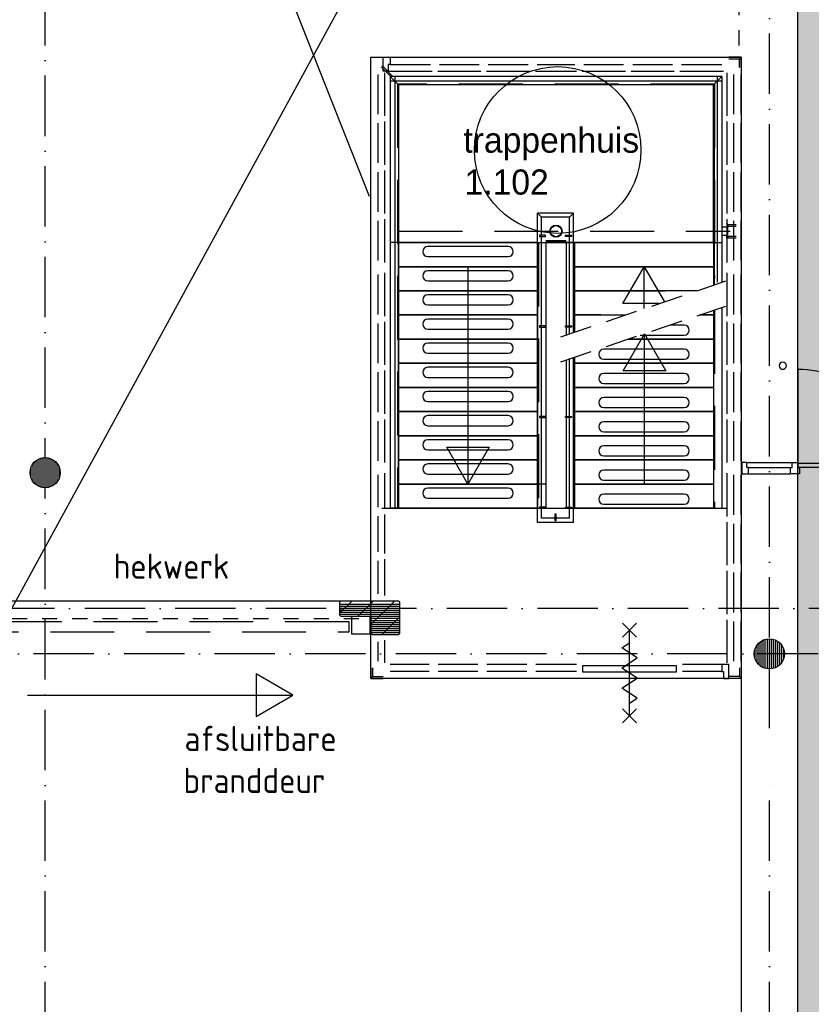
# Model space of a CAD drawing. Header units: millimetres. Extents: x 84333 to 241285, y -2244 to 84291.
# Tile 41 of 74: x 173865 to 181735, y 38094 to 47876. Entities that reach past the tile are written whole.
import ezdxf
from ezdxf.enums import TextEntityAlignment as Align

# ---------------------------------------------------------------- set-up
doc = ezdxf.new("R2010")
doc.units = ezdxf.units.MM
doc.header["$LTSCALE"] = 100
for name, pattern in [('DASHDOT', [9, 6, -1.5, 0, -1.5]), ('DASHED', [3, 1.5, -1.5]), ('HIDDEN', [9.525, 6.35, -3.175]), ('HIDDEN2', [4.7625, 3.175, -1.5875])]:
    doc.linetypes.add(name, pattern=pattern)
for name, color, linetype in [('AFDELING', 4, 'CONTINUOUS'), ('AL$1----_ALGEMEEN', 7, 'CONTINUOUS'), ('AL$1----_MAATVOERING', 7, 'CONTINUOUS'), ('AL$1----_TEKST', 7, 'CONTINUOUS'), ('AL$2----_RENVOOI', 7, 'CONTINUOUS'), ('AL$7----_STRAMIEN', 1, 'DASHDOT'), ('AL23----_VLOEREN', 4, 'CONTINUOUS'), ('AL24----_TRAPPEN', 7, 'CONTINUOUS'), ('AL28----_KONSTRUKTIE', 3, 'CONTINUOUS'), ('AL29----_BOVENBOUW', 7, 'CONTINUOUS'), ('AL32----_BINNENKOZ', 7, 'CONTINUOUS'), ('AL32----_DRAAIR', 7, 'CONTINUOUS'), ('AL32----_DRAAIRICHTING', 1, 'CONTINUOUS'), ('AL34----_BALUSTRADES', 4, 'DASHED'), ('AL65----_BEVEILIGING', 7, 'CONTINUOUS'), ('ALXA1---_RASTER50', 12, 'CONTINUOUS'), ('ALXAA---_GEWBETON', 12, 'CONTINUOUS'), ('ALXAB---_PREFABBETON', 1, 'CONTINUOUS'), ('BL$4----', 7, 'CONTINUOUS'), ('BOUW', 8, 'CONTINUOUS'), ('EL6441--_DATACOM', 3, 'CONTINUOUS'), ('HEKWERKEN', 1, 'CONTINUOUS'), ('KABELGGOOT1', 8, 'CONTINUOUS'), ('TRAPBEKLEDIG', 7, 'CONTINUOUS')]:
    doc.layers.add(name, color=color, linetype=linetype)
doc.styles.add('BURO-025', font='BUROFONT.shx', dxfattribs={"height": 250})
doc.styles.get("Standard").update_dxf_attribs({"font": 'iso.shx'})
doc.styles.add('TECHNIC', font='technic_.ttf')

# ---------------------------------------------------------------- blocks, each defined once
blk = doc.blocks.new('A$C13e6995e')
at = {"layer": 'KABELGGOOT1'}
h = blk.add_hatch(dxfattribs=at)
h.set_pattern_fill('DOTS', color=256, scale=40, style=0)
h.set_pattern_definition([(8e-14, (39793.956, 199192.7), (31.75, 63.5), [0, -63.5])])
h.paths.add_polyline_path([(97664.5, 44809.2), (97739.5, 44884.2), (100013.3, 44884.2), (100013.3, 45284.2), (97739.4, 45284.2), (97664.5, 45359.2), (97664.5, 53930.2), (97739.4, 54005.2), (106079.2, 54005.2), (106154.2, 53930.2), (106154.3, 49547.2), (106079.3, 49472.2), (104732.3, 49472.2), (104732.3, 49072.2), (106554.3, 49072.2), (106555.2, 54406.2), (97264.5, 54406.2), (97264.5, 38306), (97196.2, 38231), (93787.9, 38231), (93787.9, 37830.5), (97664.5, 37831)])
at = {"layer": 'AL$1----_ALGEMEEN', "color": 8}
for p, q in [((94678.8, 47906.5), (93298.8, 47906.5)), ((93298.8, 47906.5), (94678.8, 47906.5)), ((93298.8, 47666.5), (93298.8, 47906.5)), ((94678.8, 47906.5), (94678.8, 47666.5)), ((96428.8, 47906.5), (95048.8, 47906.5)), ((95048.8, 47906.5), (96428.8, 47906.5)), ((95048.8, 47666.5), (95048.8, 47906.5)), ((96428.8, 47906.5), (96428.8, 47866.5)), ((96428.8, 47906.5), (96428.8, 47666.5)), ((93298.8, 47666.5), (94678.8, 47666.5)), ((93298.8, 47666.5), (94678.8, 47666.5)), ((93298.8, 47666.5), (94678.8, 47666.5)), ((93298.8, 47426.5), (93298.8, 47666.5)), ((94678.8, 47666.5), (93298.8, 47666.5)), ((94678.8, 47666.5), (94678.8, 47426.5)), ((95048.8, 47666.5), (96428.8, 47666.5)), ((95048.8, 47666.5), (96428.8, 47666.5)), ((95048.8, 47666.5), (96428.8, 47666.5)), ((96428.8, 47666.5), (95048.8, 47666.5)), ((95048.8, 47426.5), (95048.8, 47666.5)), ((96428.8, 47706.5), (96428.8, 47666.5)), ((96428.8, 47666.5), (96428.8, 47626.5)), ((96428.8, 47666.5), (96428.8, 47482.6)), ((93298.8, 47426.5), (94678.8, 47426.5)), ((93298.8, 47426.5), (94678.8, 47426.5)), ((93298.8, 47426.5), (94678.8, 47426.5)), ((93298.8, 47186.5), (93298.8, 47426.5)), ((94678.8, 47426.5), (93298.8, 47426.5)), ((94678.8, 47426.5), (94678.8, 47186.5)), ((95048.8, 47426.5), (95947.8, 47426.5)), ((95048.8, 47426.5), (95947.8, 47426.5)), ((96262.6, 47426.5), (95048.8, 47426.5)), ((95048.8, 47186.5), (95048.8, 47426.5)), ((95048.8, 47426.5), (95947.8, 47426.5)), ((93298.8, 47186.5), (94678.8, 47186.5)), ((93298.8, 47186.5), (94678.8, 47186.5)), ((94678.8, 47186.5), (93298.8, 47186.5)), ((93298.8, 47186.5), (94678.8, 47186.5)), ((93298.8, 46946.5), (93298.8, 47186.5)), ((94678.8, 47186.5), (94678.8, 46946.5)), ((95048.8, 47186.5), (95309.6, 47186.5)), ((95048.8, 47186.5), (95552.6, 47186.5)), ((95048.8, 47037), (95048.8, 47186.5)), ((95309.6, 47186.5), (95048.8, 47186.5)), ((96428.8, 47186.5), (96292.2, 47186.5)), ((96292.2, 47186.5), (96428.8, 47186.5)), ((96428.8, 47186.5), (96428.8, 46946.5)), ((93298.8, 46946.5), (94678.8, 46946.5)), ((93298.8, 46946.5), (94678.8, 46946.5)), ((93298.8, 46946.5), (94678.8, 46946.5)), ((93298.8, 46706.5), (93298.8, 46946.5)), ((94678.8, 46946.5), (93298.8, 46946.5)), ((94678.8, 46946.5), (94678.8, 46706.5)), ((95582.2, 46946.5), (96428.8, 46946.5)), ((95582.2, 46946.5), (96428.8, 46946.5)), ((95582.2, 46946.5), (96428.8, 46946.5)), ((96428.8, 46946.5), (95582.2, 46946.5)), ((96428.8, 46946.5), (96428.8, 46706.5)), ((95048.8, 46706.5), (95048.8, 46766.2)), ((93298.8, 46706.5), (94678.8, 46706.5)), ((93298.8, 46706.5), (94678.8, 46706.5)), ((94678.8, 46706.5), (93298.8, 46706.5)), ((93298.8, 46706.5), (94678.8, 46706.5)), ((93298.8, 46466.5), (93298.8, 46706.5)), ((94678.8, 46706.5), (94678.8, 46466.5)), ((95048.8, 46706.5), (96428.8, 46706.5)), ((95048.8, 46706.5), (96428.8, 46706.5)), ((96428.8, 46706.5), (95048.8, 46706.5)), ((95048.8, 46706.5), (96428.8, 46706.5)), ((95048.8, 46466.5), (95048.8, 46706.5)), ((96428.8, 46706.5), (96428.8, 46466.5)), ((93298.8, 46466.5), (94678.8, 46466.5)), ((93298.8, 46466.5), (94678.8, 46466.5)), ((93298.8, 46466.5), (94678.8, 46466.5)), ((93298.8, 46226.5), (93298.8, 46466.5)), ((94678.8, 46466.5), (93298.8, 46466.5)), ((94678.8, 46466.5), (94678.8, 46226.5)), ((95048.8, 46466.5), (96428.8, 46466.5)), ((95048.8, 46466.5), (96428.8, 46466.5)), ((96428.8, 46466.5), (95048.8, 46466.5)), ((95048.8, 46466.5), (96428.8, 46466.5)), ((95048.8, 46226.5), (95048.8, 46466.5)), ((96428.8, 46466.5), (96428.8, 46226.5)), ((93298.8, 46226.5), (94678.8, 46226.5)), ((93298.8, 46226.5), (94678.8, 46226.5)), ((94678.8, 46226.5), (93298.8, 46226.5)), ((93298.8, 46226.5), (94678.8, 46226.5)), ((93298.8, 45986.5), (93298.8, 46226.5)), ((94678.8, 46226.5), (94678.8, 45986.5)), ((95048.8, 46226.5), (96428.8, 46226.5)), ((95048.8, 46226.5), (96428.8, 46226.5)), ((96428.8, 46226.5), (95048.8, 46226.5)), ((95048.8, 46226.5), (96428.8, 46226.5)), ((95048.8, 45986.5), (95048.8, 46226.5)), ((96428.8, 46226.5), (96428.8, 45986.5)), ((93298.8, 45986.5), (94678.8, 45986.5)), ((93298.8, 45986.5), (94678.8, 45986.5)), ((94678.8, 45986.5), (93298.8, 45986.5)), ((93298.8, 45986.5), (94678.8, 45986.5)), ((93298.8, 45746.5), (93298.8, 45986.5)), ((94678.8, 45986.5), (94678.8, 45746.5)), ((95048.8, 45986.5), (96428.8, 45986.5)), ((95048.8, 45986.5), (96428.8, 45986.5)), ((95048.8, 45986.5), (96428.8, 45986.5)), ((95048.8, 45746.5), (95048.8, 45986.5)), ((96428.8, 45986.5), (95048.8, 45986.5)), ((96428.8, 45986.5), (96428.8, 45746.5)), ((93298.8, 45746.5), (94678.8, 45746.5)), ((93298.8, 45746.5), (94678.8, 45746.5)), ((93298.8, 45746.5), (94678.8, 45746.5)), ((93298.8, 45506.5), (93298.8, 45746.5)), ((94678.8, 45746.5), (93298.8, 45746.5)), ((94678.8, 45746.5), (94678.8, 45506.5)), ((95048.8, 45746.5), (96428.8, 45746.5)), ((95048.8, 45746.5), (96428.8, 45746.5)), ((95048.8, 45746.5), (96428.8, 45746.5)), ((95048.8, 45506.5), (95048.8, 45746.5)), ((96428.8, 45746.5), (95048.8, 45746.5)), ((96428.8, 45746.5), (96428.8, 45506.5)), ((93298.8, 45506.5), (94678.8, 45506.5)), ((93298.8, 45506.5), (94678.8, 45506.5)), ((94678.8, 45506.5), (93298.8, 45506.5)), ((93298.8, 45506.5), (94678.8, 45506.5)), ((93298.8, 45266.5), (93298.8, 45506.5)), ((94678.8, 45506.5), (94678.8, 45266.5)), ((95048.8, 45506.5), (96428.8, 45506.5)), ((95048.8, 45506.5), (96428.8, 45506.5)), ((95048.8, 45506.5), (96428.8, 45506.5)), ((95048.8, 45266.5), (95048.8, 45506.5)), ((96428.8, 45506.5), (95048.8, 45506.5)), ((96428.8, 45506.5), (96428.8, 45266.5)), ((94678.8, 45266.5), (93298.8, 45266.5)), ((94678.8, 45266.5), (93298.8, 45266.5)), ((96428.8, 45266.5), (95048.8, 45266.5)), ((96428.8, 45266.5), (95048.8, 45266.5))]:
    blk.add_line(p, q, dxfattribs=at)
blk.add_circle((94880.8, 48825.4), 828.1, dxfattribs=at)
at = {"layer": 'AL$1----_MAATVOERING', "color": 8}
for p, q in [((93022.8, 43576.5), (93022.8, 49747.5)), ((93022.8, 49747.5), (96704.8, 49747.5)), ((96704.8, 49747.5), (96704.8, 43576.5)), ((94763.8, 47906.5), (94963.8, 47906.5)), ((96704.8, 43576.5), (93022.8, 43576.5))]:
    blk.add_line(p, q, dxfattribs=at)
at = {"layer": 'AL$1----_MAATVOERING', "color": 8, "linetype": 'HIDDEN'}
for p, q in [((94963.8, 47922.5), (94763.8, 47922.5)), ((94963.8, 47916.5), (94763.8, 47916.5))]:
    blk.add_line(p, q, dxfattribs=at)
at = {"layer": 'AL$2----_RENVOOI', "color": 8, "linetype": 'Continuous'}
for start, end in [(0, 180), (180, 0)]:
    blk.add_arc((97117.8, 46682.7), 36, start, end, dxfattribs=at)
at = {"layer": 'AL$7----_STRAMIEN', "color": 1}
for p, q in [((89784.9, 9360), (89784.9, 63920)), ((151985.1, 44270), (8890.5, 44270)), ((152376.7, 43820), (9683.8, 43820))]:
    blk.add_line(p, q, dxfattribs=at)
for points in [[(96984.9, 43081.8), (96984.9, 79257.4)], [(96984.9, 9360), (96984.9, 42620.8)]]:
    blk.add_lwpolyline(points, dxfattribs=at)
at = {"layer": 'AL23----_VLOEREN', "color": 8}
for p, q in [((93010.8, 48364.1), (89454.9, 57338)), ((89454.9, 44270), (96584.8, 57338))]:
    blk.add_line(p, q, dxfattribs=at)
at = {"layer": 'AL24----_TRAPPEN', "color": 8}
for p, q in [((93213.8, 49556.5), (93213.8, 45266.5)), ((93298.8, 49471.5), (93213.8, 49556.5)), ((93261.8, 49556.5), (93261.8, 45266.5)), ((96465.8, 49556.5), (96465.8, 47511.4)), ((96513.8, 49556.5), (96513.8, 47511.4)), ((93298.8, 49471.5), (93298.8, 45266.5)), ((96428.8, 49471.5), (96428.8, 47482.6)), ((94678.8, 47906.5), (94678.8, 45266.5)), ((94763.8, 47906.5), (94763.8, 45266.5)), ((94963.8, 47906.5), (94963.8, 46987.4)), ((95048.8, 47906.5), (95048.8, 47016.2)), ((93988.8, 47666.5), (93988.8, 45506.5)), ((96513.8, 47261.4), (96513.8, 45266.5)), ((96428.8, 47232.6), (96428.8, 45266.5)), ((95531.1, 46631.6), (95742.7, 46998.1)), ((95742.7, 46998.1), (95954.3, 46631.6)), ((95742.7, 45506.5), (95742.7, 46998.1)), ((95048.8, 46766.2), (95048.8, 45266.5)), ((94963.8, 46737.4), (94963.8, 45266.5)), ((95954.3, 46631.6), (95531.1, 46631.6)), ((93988.8, 45506.5), (93777.2, 45873)), ((93777.2, 45873), (94200.4, 45873)), ((94200.4, 45873), (93988.8, 45506.5)), ((92249.1, 43408.4), (91882.5, 43620)), ((91882.5, 43620), (91882.5, 43196.8)), ((89609.1, 43408.4), (92249.1, 43408.4)), ((91882.5, 43196.8), (92249.1, 43408.4))]:
    blk.add_line(p, q, dxfattribs=at)
at = {"layer": 'AL24----_TRAPPEN', "color": 8, "linetype": 'HIDDEN'}
for p, q in [((96438.3, 49481), (93289.3, 49481)), ((93289.3, 49481), (93289.3, 45266.5)), ((96438.3, 49481), (96438.3, 47552)), ((94688.3, 47906.5), (94688.3, 45266.5)), ((95039.3, 47906.5), (95039.3, 47084.8)), ((95527.2, 47299.9), (95738.8, 47666.5)), ((95738.8, 47666.5), (95941, 47317.8)), ((95738.8, 47249.4), (95738.8, 47666.5)), ((95888.3, 47299.9), (95527.2, 47299.9)), ((96438.3, 47235.9), (96438.3, 45266.5)), ((95039.3, 46763), (95039.3, 45266.5))]:
    blk.add_line(p, q, dxfattribs=at)
at = {"layer": 'AL28----_KONSTRUKTIE', "color": 8}
for p, q in [((93126.3, 49653.2), (93225.8, 49551.9)), ((93137.1, 49663.7), (93236.2, 49562.7)), ((92724.8, 44345), (89384.9, 44345)), ((92724.8, 44345), (92712.8, 44333)), ((92712.8, 44333), (92712.8, 44207)), ((93300.8, 44345), (92724.8, 44345)), ((93312.8, 44333), (93300.8, 44345)), ((93312.8, 44025), (93312.8, 44333)), ((92712.8, 44207), (92724.8, 44195)), ((92724.8, 44195), (93022.8, 44195)), ((93022.8, 44195), (93022.8, 44025)), ((93022.8, 44025), (93034.8, 44013)), ((93300.8, 44013), (93312.8, 44025)), ((93034.8, 44013), (93300.8, 44013))]:
    blk.add_line(p, q, dxfattribs=at)
for centre, radius in [((94863.8, 48019.5), 60), ((94863.8, 48019.5), 55), ((89784.9, 45620), 150), ((96984.9, 43820), 150)]:
    blk.add_circle(centre, radius, dxfattribs=at)
at = {"layer": 'AL29----_BOVENBOUW', "color": 8}
for p, q in [((96513.8, 49556.5), (93213.8, 49556.5)), ((96513.8, 49508.5), (93213.8, 49508.5)), ((96513.8, 49556.5), (96428.8, 49471.5)), ((96428.8, 49471.5), (93298.8, 49471.5)), ((93298.8, 49471.5), (93298.8, 47906.5)), ((96428.8, 47906.5), (96428.8, 49471.5)), ((96573.8, 48059.5), (96513.8, 48059.5)), ((96513.8, 48059.5), (96513.8, 47979.5)), ((96573.8, 48088), (96563.8, 48088)), ((96563.8, 48088), (96563.8, 48066)), ((96563.8, 48066), (96573.8, 48066)), ((96573.8, 48066), (96573.8, 48088)), ((96573.8, 47979.5), (96573.8, 48059.5)), ((96513.8, 47979.5), (96573.8, 47979.5)), ((96563.8, 47951), (96563.8, 47973)), ((96563.8, 47973), (96573.8, 47973)), ((96573.8, 47951), (96563.8, 47951)), ((96573.8, 47973), (96573.8, 47951)), ((93298.8, 47906.5), (93213.8, 47906.5)), ((93298.8, 47906.5), (96428.8, 47906.5)), ((94678.8, 47906.5), (94763.8, 47906.5)), ((95048.8, 47906.5), (94963.8, 47906.5)), ((96428.8, 47906.5), (96513.8, 47906.5)), ((94763.8, 45506.5), (94678.8, 45506.5)), ((93133.8, 45266.5), (96565.8, 45266.5)), ((93298.8, 45266.5), (93213.8, 45266.5)), ((94678.8, 45266.5), (94763.8, 45266.5)), ((95048.8, 45266.5), (94963.8, 45266.5)), ((96428.8, 45266.5), (96513.8, 45266.5))]:
    blk.add_line(p, q, dxfattribs=at)
at = {"layer": 'AL29----_BOVENBOUW', "color": 8, "linetype": 'HIDDEN'}
for p, q in [((96513.8, 48119.5), (96513.8, 47919.5)), ((96573.8, 48085), (96653.8, 48085)), ((96573.8, 48069), (96653.8, 48069)), ((93298.8, 48019.5), (96593.8, 48019.5)), ((96573.8, 47970), (96653.8, 47970)), ((96573.8, 47954), (96653.8, 47954))]:
    blk.add_line(p, q, dxfattribs=at)
at = {"layer": 'AL29----_BOVENBOUW', "color": 8, "linetype": 'HIDDEN2'}
for p, q in [((94913.6, 46970.5), (96552.3, 47524.4)), ((94913.6, 46720.5), (96552.3, 47274.4))]:
    blk.add_line(p, q, dxfattribs=at)
at = {"layer": 'AL32----_BINNENKOZ', "color": 8}
for p, q in [((93146.6, 49699.5), (93146.6, 49747.5)), ((93146.6, 49747.5), (93213.6, 49747.5)), ((93146.6, 49632.5), (93146.6, 49699.5)), ((93146.6, 49699.5), (93146.6, 49699.5)), ((93213.6, 49747.5), (93615.6, 49747.5)), ((93213.6, 49747.5), (93213.6, 49675.5)), ((93705.6, 49747.5), (94100.6, 49747.5)), ((94190.6, 49747.5), (94585.6, 49747.5)), ((94675.6, 49747.5), (95051.6, 49747.5)), ((95141.6, 49747.5), (95536.6, 49747.5)), ((95626.6, 49747.5), (96021.6, 49747.5)), ((96111.6, 49747.5), (96513.6, 49747.5)), ((96704.8, 49747.5), (96580.9, 49747.5)), ((96686.8, 49729.5), (96580.9, 49729.5)), ((96686.8, 49729.5), (96704.8, 49747.5)), ((96686.8, 49643.5), (96686.8, 49729.5)), ((96704.8, 49643.5), (96704.8, 49747.5)), ((93146.6, 49608.5), (93146.6, 49632.5)), ((93146.6, 49632.5), (93146.6, 49632.5)), ((93196.6, 49608.5), (93146.6, 49608.5)), ((93161.8, 49164.5), (93161.8, 49593.5)), ((93213.6, 49675.5), (93196.6, 49675.5)), ((93196.6, 49675.5), (93196.6, 49608.5)), ((93196.6, 49608.5), (93632.6, 49608.5)), ((93213.6, 49675.5), (93615.6, 49675.5)), ((93688.6, 49608.5), (94117.6, 49608.5)), ((93705.6, 49675.5), (94100.6, 49675.5)), ((94173.6, 49608.5), (94602.6, 49608.5)), ((94190.6, 49675.5), (94585.6, 49675.5)), ((94658.6, 49608.5), (95068.6, 49608.5)), ((94675.6, 49675.5), (95051.6, 49675.5)), ((95124.6, 49608.5), (95553.6, 49608.5)), ((95141.6, 49675.5), (95536.6, 49675.5)), ((95609.6, 49608.5), (96038.6, 49608.5)), ((95626.6, 49675.5), (96021.6, 49675.5)), ((96094.6, 49608.5), (96530.6, 49608.5)), ((96111.6, 49675.5), (96513.6, 49675.5)), ((96565.8, 49164.5), (96565.8, 49593.5)), ((93022.8, 49181.5), (93022.8, 49576.5)), ((93094.8, 49181.5), (93094.8, 49576.5)), ((96632.8, 49181.5), (96632.8, 49576.5)), ((96704.8, 49181.5), (96704.8, 49576.5)), ((93161.8, 48679.5), (93161.8, 49108.5)), ((96565.8, 48679.5), (96565.8, 49108.5)), ((93022.8, 48696.5), (93022.8, 49091.5)), ((93094.8, 48696.5), (93094.8, 49091.5)), ((96632.8, 48696.5), (96632.8, 49091.5)), ((96704.8, 48696.5), (96704.8, 49091.5)), ((93161.8, 48194.5), (93161.8, 48623.5)), ((96565.8, 48194.5), (96565.8, 48623.5)), ((93022.8, 48211.5), (93022.8, 48606.5)), ((93094.8, 48211.5), (93094.8, 48606.5)), ((96632.8, 48211.5), (96632.8, 48606.5)), ((96704.8, 48211.5), (96704.8, 48606.5)), ((93161.8, 47709.5), (93161.8, 48138.5)), ((96565.8, 47709.5), (96565.8, 48138.5)), ((93022.8, 47726.5), (93022.8, 48121.5)), ((93094.8, 47726.5), (93094.8, 48121.5)), ((96632.8, 47726.5), (96632.8, 48121.5)), ((96704.8, 47726.5), (96704.8, 48121.5)), ((93022.6, 47192.5), (93022.6, 47587.5)), ((93094.6, 47192.5), (93094.6, 47587.5)), ((93161.6, 47175.5), (93161.6, 47604.5)), ((96565.8, 47175.5), (96565.8, 47604.5)), ((96632.8, 47192.5), (96632.8, 47587.5)), ((96704.8, 47192.5), (96704.8, 47587.5)), ((93022.6, 46707.5), (93022.6, 47102.5)), ((93094.6, 46707.5), (93094.6, 47102.5)), ((93161.6, 46690.5), (93161.6, 47119.5)), ((96565.8, 46690.5), (96565.8, 47119.5)), ((96632.8, 46707.5), (96632.8, 47102.5)), ((96704.8, 46707.5), (96704.8, 47102.5)), ((93022.6, 46222.5), (93022.6, 46617.5)), ((93094.6, 46222.5), (93094.6, 46617.5)), ((93161.6, 46205.5), (93161.6, 46634.5)), ((96565.8, 46205.5), (96565.8, 46634.5)), ((96632.8, 46222.5), (96632.8, 46617.5)), ((96704.8, 46222.5), (96704.8, 46617.5)), ((93022.6, 45737.5), (93022.6, 46132.5)), ((93094.6, 45737.5), (93094.6, 46132.5)), ((93161.6, 45720.5), (93161.6, 46149.5)), ((96565.8, 45720.5), (96565.8, 46149.5)), ((96632.8, 45737.5), (96632.8, 46132.5)), ((96704.8, 45737.5), (96704.8, 46132.5)), ((96711.8, 45722.5), (96711.8, 45608.5)), ((96761.8, 45722.5), (96711.8, 45722.5)), ((96761.8, 45722.5), (97213.3, 45722.5)), ((96761.8, 45671.5), (96761.8, 45722.5)), ((97213.3, 45722.5), (97269.3, 45722.5)), ((97213.3, 45671.5), (97213.3, 45722.5)), ((97213.3, 45722.5), (97269.3, 45722.5)), ((97269.3, 45722.5), (97269.3, 45671.5)), ((98199.3, 45711.5), (97269.3, 45711.5)), ((93022.6, 45277.4), (93022.6, 45598.5)), ((93094.6, 45277.4), (93094.6, 45598.5)), ((93161.6, 45260.4), (93161.6, 45615.5)), ((96565.8, 45185.5), (96565.8, 45614.5)), ((96632.8, 45202.5), (96632.8, 45597.5)), ((96704.8, 45202.5), (96704.8, 45597.5)), ((96711.8, 45608.5), (96778.8, 45608.5)), ((96778.8, 45671.5), (96761.8, 45671.5)), ((96778.8, 45671.5), (97196.3, 45671.5)), ((96778.8, 45608.5), (96778.8, 45671.5)), ((96778.8, 45608.5), (97196.3, 45608.5)), ((97196.3, 45608.5), (97196.3, 45671.5)), ((97196.3, 45671.5), (97213.3, 45671.5)), ((97286.3, 45608.5), (97196.3, 45608.5)), ((98199.3, 45671.5), (97269.3, 45671.5)), ((97269.3, 45671.5), (97286.3, 45671.5)), ((97286.3, 45671.5), (97286.3, 45608.5)), ((93161.6, 44816.4), (93161.6, 45204.4)), ((93022.6, 44833.4), (93022.6, 45187.4)), ((93094.6, 44833.4), (93094.6, 45187.4)), ((96565.8, 44700.5), (96565.8, 45129.5)), ((96632.8, 44717.5), (96632.8, 45112.5)), ((96704.8, 44717.5), (96704.8, 45112.5)), ((93022.6, 44417), (93022.6, 44743.4)), ((93094.6, 44417), (93094.6, 44743.4)), ((93161.6, 44400), (93161.6, 44760.4)), ((96565.8, 44215.5), (96565.8, 44644.5)), ((96632.8, 44232.5), (96632.8, 44627.5)), ((96704.8, 44232.5), (96704.8, 44627.5)), ((96565.8, 43730.5), (96565.8, 44159.5)), ((96632.8, 43747.5), (96632.8, 44142.5)), ((96704.8, 43747.5), (96704.8, 44142.5)), ((93022.8, 43747.5), (93022.8, 43940)), ((93094.8, 43747.5), (93094.8, 43940)), ((93161.8, 43730.5), (93161.8, 43957)), ((93022.8, 43680.5), (93022.8, 43576.5)), ((93040.8, 43680.5), (93040.8, 43594.5)), ((93602.6, 43715.5), (93213.6, 43715.5)), ((93602.6, 43643.5), (93213.6, 43643.5)), ((94087.6, 43715.5), (93692.6, 43715.5)), ((94087.6, 43643.5), (93692.6, 43643.5)), ((94572.6, 43715.5), (94177.6, 43715.5)), ((94572.6, 43643.5), (94177.6, 43643.5)), ((95066.6, 43715.5), (94662.6, 43715.5)), ((95066.6, 43643.5), (94662.6, 43643.5)), ((95129.6, 43639.5), (95129.6, 43705.5)), ((95129.6, 43705.5), (96059.6, 43705.5)), ((96059.6, 43639.5), (95129.6, 43639.5)), ((96059.6, 43705.5), (96059.6, 43639.5)), ((96513.6, 43715.5), (96122.6, 43715.5)), ((96513.6, 43643.5), (96122.6, 43643.5)), ((96580.6, 43715.5), (96513.6, 43715.5)), ((96513.6, 43715.5), (96513.6, 43643.5)), ((96513.6, 43643.5), (96530.6, 43643.5)), ((96530.6, 43643.5), (96530.6, 43576.5)), ((96580.6, 43667.5), (96580.6, 43715.5)), ((96580.6, 43600.5), (96580.6, 43667.5)), ((96580.6, 43667.5), (96580.6, 43667.5)), ((96686.8, 43680.5), (96686.8, 43594.5)), ((96704.8, 43680.5), (96704.8, 43576.5)), ((93040.8, 43594.5), (93022.8, 43576.5)), ((93022.8, 43576.5), (93146.6, 43576.5)), ((93040.8, 43594.5), (93146.6, 43594.5)), ((93619.6, 43576.5), (93196.6, 43576.5)), ((94104.6, 43576.5), (93675.6, 43576.5)), ((94589.6, 43576.5), (94160.6, 43576.5)), ((95079.6, 43576.5), (94645.6, 43576.5)), ((96530.6, 43576.5), (96109.6, 43576.5)), ((96530.6, 43576.5), (96580.6, 43576.5)), ((96580.6, 43576.5), (96580.6, 43600.5)), ((96580.6, 43600.5), (96580.6, 43600.5)), ((96686.8, 43594.5), (96580.9, 43594.5)), ((96704.8, 43576.5), (96580.9, 43576.5)), ((96686.8, 43594.5), (96704.8, 43576.5))]:
    blk.add_line(p, q, dxfattribs=at)
at = {"layer": 'AL32----_BINNENKOZ', "color": 8, "linetype": 'HIDDEN'}
for p, q in [((92807.1, 44139.7), (88884.9, 44139.7)), ((92807.1, 44039.7), (92807.1, 44139.7)), ((92832.6, 44015), (92832.6, 44195)), ((92832.6, 44195), (93012.6, 44195)), ((93012.6, 44195), (93012.6, 44015)), ((88884.9, 44039.7), (92807.1, 44039.7)), ((93012.6, 44015), (92832.6, 44015))]:
    blk.add_line(p, q, dxfattribs=at)
at = {"layer": 'AL32----_DRAAIR', "color": 8}
blk.add_line((97269.3, 46645.5), (97269.3, 45711.5), dxfattribs=at)
blk.add_arc((97268.7, 45714.9), 930.6, 359.79023, 89.96387, dxfattribs=at)
at = {"layer": 'AL32----_DRAAIRICHTING', "color": 8}
blk.add_line((96704.8, 43576.5), (96704.8, 37021.6), dxfattribs=at)
at = {"layer": 'AL34----_BALUSTRADES', "color": 8}
for p, q in [((96684.8, 49865.3), (96684.8, 57338)), ((89454.9, 44170), (93010.8, 44170))]:
    blk.add_line(p, q, dxfattribs=at)
at = {"layer": 'AL65----_BEVEILIGING', "color": 8, "linetype": 'Continuous'}
for points in [[(95664.6, 43984.5), (95524.6, 44124.5)], [(95524.6, 43984.5), (95664.6, 44124.5)], [(95594.6, 43204.5), (95594.6, 44054.5)], [(95594.6, 43729.5), (95669.6, 43779.5), (95519.6, 43879.5), (95594.6, 43929.5)], [(95594.6, 43529.5), (95669.6, 43579.5), (95519.6, 43679.5), (95594.6, 43729.5)], [(95594.6, 43329.5), (95669.6, 43379.5), (95519.6, 43479.5), (95594.6, 43529.5)], [(95664.6, 43134.5), (95524.6, 43274.5)], [(95524.6, 43134.5), (95664.6, 43274.5)]]:
    blk.add_lwpolyline(points, dxfattribs=at)
at = {"layer": 'ALXA1---_RASTER50', "color": 8}
for p, q in [((92712.8, 44313), (93312.8, 44313)), ((92712.8, 44293), (93312.8, 44293)), ((92712.8, 44273), (93312.8, 44273)), ((92712.8, 44253), (93312.8, 44253)), ((92712.8, 44233), (93312.8, 44233)), ((92712.8, 44213), (93312.8, 44213)), ((93022.8, 44193), (93312.8, 44193)), ((93022.8, 44173), (93312.8, 44173)), ((93022.8, 44153), (93312.8, 44153)), ((93022.8, 44133), (93312.8, 44133)), ((93022.8, 44113), (93312.8, 44113)), ((93022.8, 44093), (93312.8, 44093)), ((93022.8, 44073), (93312.8, 44073)), ((93022.8, 44053), (93312.8, 44053)), ((93022.8, 44033), (93312.8, 44033))]:
    blk.add_line(p, q, dxfattribs=at)
at = {"layer": 'ALXAA---_GEWBETON', "color": 8}
for p, q in [((89664.9, 45530), (89664.9, 45710)), ((89684.9, 45508.2), (89684.9, 45731.8)), ((89704.9, 45493.1), (89704.9, 45746.9)), ((89724.9, 45482.6), (89724.9, 45757.5)), ((89744.9, 45475.5), (89744.9, 45764.6)), ((89764.9, 45471.4), (89764.9, 45768.7)), ((89784.9, 45470), (89784.9, 45770)), ((89804.9, 45471.4), (89804.9, 45768.7)), ((89824.9, 45475.5), (89824.9, 45764.6)), ((89844.9, 45482.6), (89844.9, 45757.5)), ((89864.9, 45493.1), (89864.9, 45746.9)), ((89884.9, 45508.2), (89884.9, 45731.8)), ((89904.9, 45530), (89904.9, 45710)), ((89644.9, 45566.2), (89644.9, 45673.9)), ((89924.9, 45566.2), (89924.9, 45673.9)), ((96884.9, 43708.2), (96884.9, 43931.8)), ((96904.9, 43693.1), (96904.9, 43946.9)), ((96924.9, 43682.6), (96924.9, 43957.5)), ((96944.9, 43675.5), (96944.9, 43964.6)), ((96964.9, 43671.4), (96964.9, 43968.7)), ((96984.9, 43670), (96984.9, 43970)), ((97004.9, 43671.4), (97004.9, 43968.7)), ((97024.9, 43675.5), (97024.9, 43964.6)), ((97044.9, 43682.6), (97044.9, 43957.5)), ((97064.9, 43693.1), (97064.9, 43946.9)), ((97084.9, 43708.2), (97084.9, 43931.8)), ((96844.9, 43766.2), (96844.9, 43873.9)), ((96864.9, 43730), (96864.9, 43910)), ((97104.9, 43730), (97104.9, 43910)), ((97124.9, 43766.2), (97124.9, 43873.9))]:
    blk.add_line(p, q, dxfattribs=at)
at = {"layer": 'ALXAB---_PREFABBETON', "color": 8}
for p, q in [((92712.8, 44225.2), (92832.6, 44345)), ((92894.8, 44195), (93044.8, 44345)), ((93022.8, 44110.9), (93256.9, 44345)), ((93137, 44013), (93312.8, 44188.8))]:
    blk.add_line(p, q, dxfattribs=at)
at = {"layer": 'HEKWERKEN', "color": 8}
for p, q in [((96438.3, 47485.9), (96438.3, 49476.5)), ((95038.8, 48199.5), (94678.8, 48199.5)), ((94718.8, 48159.5), (94678.8, 48199.5)), ((94678.8, 45126.5), (94678.8, 48199.5)), ((94998.8, 48159.5), (94718.8, 48159.5)), ((94718.8, 45166.5), (94718.8, 48159.5)), ((95038.8, 48199.5), (94998.8, 48159.5)), ((94998.8, 46999.3), (94998.8, 48159.5)), ((95038.8, 47012.8), (95038.8, 48199.5)), ((94698.8, 47978.5), (94698.8, 47966.5)), ((94758.8, 47978.5), (94698.8, 47978.5)), ((94698.8, 47966.5), (94758.8, 47966.5)), ((94758.8, 47966.5), (94758.8, 47978.5)), ((94958.8, 47966.5), (94958.8, 47978.5)), ((94958.8, 47978.5), (95018.8, 47978.5)), ((95018.8, 47966.5), (94958.8, 47966.5)), ((95018.8, 47978.5), (95018.8, 47966.5)), ((94698.8, 47078.5), (94698.8, 47066.5)), ((94758.8, 47078.5), (94698.8, 47078.5)), ((94698.8, 47066.5), (94758.8, 47066.5)), ((94758.8, 47066.5), (94758.8, 47078.5)), ((94958.8, 47066.5), (94958.8, 47078.5)), ((94958.8, 47078.5), (95018.8, 47078.5)), ((95018.8, 47066.5), (94958.8, 47066.5)), ((95018.8, 47078.5), (95018.8, 47066.5)), ((95038.8, 45126.5), (95038.8, 46762.8)), ((94998.8, 45166.5), (94998.8, 46749.3)), ((94698.8, 46178.5), (94698.8, 46166.5)), ((94758.8, 46178.5), (94698.8, 46178.5)), ((94758.8, 46166.5), (94758.8, 46178.5)), ((94958.8, 46166.5), (94958.8, 46178.5)), ((94958.8, 46178.5), (95018.8, 46178.5)), ((95018.8, 46178.5), (95018.8, 46166.5)), ((94698.8, 46166.5), (94758.8, 46166.5)), ((95018.8, 46166.5), (94958.8, 46166.5)), ((94698.8, 45278.5), (94698.8, 45266.5)), ((94758.8, 45278.5), (94698.8, 45278.5)), ((94698.8, 45266.5), (94758.8, 45266.5)), ((94758.8, 45266.5), (94758.8, 45278.5)), ((94864.8, 45206.5), (94852.8, 45206.5)), ((94852.8, 45206.5), (94852.8, 45146.5)), ((94864.8, 45146.5), (94864.8, 45206.5)), ((94958.8, 45266.5), (94958.8, 45278.5)), ((94958.8, 45278.5), (95018.8, 45278.5)), ((95018.8, 45266.5), (94958.8, 45266.5)), ((95018.8, 45278.5), (95018.8, 45266.5)), ((95038.8, 45126.5), (94678.8, 45126.5)), ((94998.8, 45166.5), (94718.8, 45166.5)), ((94852.8, 45146.5), (94864.8, 45146.5))]:
    blk.add_line(p, q, dxfattribs=at)
at = {"layer": 'KABELGGOOT1'}
blk.add_line((97264.5, 54405.2, 2750), (97264.5, 38306, 2750), dxfattribs=at)
at = {"layer": 'TRAPBEKLEDIG', "color": 8}
for p, q in [((94388.8, 47866.5), (93588.8, 47866.5)), ((93588.8, 47766.5), (94388.8, 47766.5)), ((94388.8, 47626.5), (93588.8, 47626.5)), ((93588.8, 47526.5), (94388.8, 47526.5)), ((94388.8, 47386.5), (93588.8, 47386.5)), ((93588.8, 47286.5), (94388.8, 47286.5)), ((94388.8, 47146.5), (93588.8, 47146.5)), ((96138.8, 47086.5), (95996.4, 47086.5)), ((93588.8, 47046.5), (94388.8, 47046.5)), ((95700.5, 46986.5), (96138.8, 46986.5)), ((94388.8, 46906.5), (93588.8, 46906.5)), ((93588.8, 46806.5), (94388.8, 46806.5)), ((96138.8, 46846.5), (95338.8, 46846.5)), ((94388.8, 46666.5), (93588.8, 46666.5)), ((95338.8, 46746.5), (96138.8, 46746.5)), ((93588.8, 46566.5), (94388.8, 46566.5)), ((96138.8, 46606.5), (95338.8, 46606.5)), ((95338.8, 46506.5), (96138.8, 46506.5)), ((94388.8, 46426.5), (93588.8, 46426.5)), ((96138.8, 46366.5), (95338.8, 46366.5)), ((93588.8, 46326.5), (94388.8, 46326.5)), ((94388.8, 46186.5), (93588.8, 46186.5)), ((95338.8, 46266.5), (96138.8, 46266.5)), ((93588.8, 46086.5), (94388.8, 46086.5)), ((96138.8, 46126.5), (95338.8, 46126.5)), ((95338.8, 46026.5), (96138.8, 46026.5)), ((94388.8, 45946.5), (93588.8, 45946.5)), ((96138.8, 45886.5), (95338.8, 45886.5)), ((93588.8, 45846.5), (94388.8, 45846.5)), ((95338.8, 45786.5), (96138.8, 45786.5)), ((94388.8, 45706.5), (93588.8, 45706.5)), ((93588.8, 45606.5), (94388.8, 45606.5)), ((96138.8, 45646.5), (95338.8, 45646.5)), ((95338.8, 45546.5), (96138.8, 45546.5)), ((94388.8, 45466.5), (93588.8, 45466.5)), ((96138.8, 45406.5), (95338.8, 45406.5)), ((93588.8, 45366.5), (94388.8, 45366.5)), ((95338.8, 45306.5), (96138.8, 45306.5))]:
    blk.add_line(p, q, dxfattribs=at)
for centre, start, end in [((93588.8, 47816.5), 90, 270), ((94388.8, 47816.5), 270, 90), ((93588.8, 47576.5), 90, 270), ((94388.8, 47576.5), 270, 90), ((93588.8, 47336.5), 90, 270), ((94388.8, 47336.5), 270, 90), ((93588.8, 47096.5), 90, 270), ((94388.8, 47096.5), 270, 90), ((96138.8, 47036.5), 270, 90), ((93588.8, 46856.5), 90, 270), ((94388.8, 46856.5), 270, 90), ((95338.8, 46796.5), 90, 270), ((96138.8, 46796.5), 270, 90), ((93588.8, 46616.5), 90, 270), ((94388.8, 46616.5), 270, 90), ((95338.8, 46556.5), 90, 270), ((96138.8, 46556.5), 270, 90), ((93588.8, 46376.5), 90, 270), ((94388.8, 46376.5), 270, 90), ((95338.8, 46316.5), 90, 270), ((96138.8, 46316.5), 270, 90), ((93588.8, 46136.5), 90, 270), ((94388.8, 46136.5), 270, 90), ((95338.8, 46076.5), 90, 270), ((96138.8, 46076.5), 270, 90), ((93588.8, 45896.5), 90, 270), ((94388.8, 45896.5), 270, 90), ((95338.8, 45836.5), 90, 270), ((96138.8, 45836.5), 270, 90), ((93588.8, 45656.5), 90, 270), ((94388.8, 45656.5), 270, 90), ((95338.8, 45596.5), 90, 270), ((96138.8, 45596.5), 270, 90), ((93588.8, 45416.5), 90, 270), ((94388.8, 45416.5), 270, 90), ((95338.8, 45356.5), 90, 270), ((96138.8, 45356.5), 270, 90)]:
    blk.add_arc(centre, 50, start, end, dxfattribs=at)
at = {"layer": 'AFDELING', "color": 8, "style": 'TECHNIC'}
for p in [(92219.2, 54467.7), (58038, 41625.4), (88107.6, 41443.8)]:
    blk.add_attdef('VIDE', text='', height=500, dxfattribs=at).set_placement(p, align=Align.CENTER)
blk.add_attdef('VIDE', text='', height=500, rotation=90, dxfattribs=at).set_placement((75128.7, 25766.1), align=Align.CENTER)
at = {"layer": 'AL$1----_TEKST', "color": 8}
blk.add_text('hekwerk', height=250, dxfattribs=at).set_placement((90465.9, 44566.6))
at = {"layer": 'BL$4----', "color": 8}
for s, p in [('afsluitbare', (91170.4, 42854.4)), ('branddeur', (91160.1, 42437.7))]:
    blk.add_text(s, height=250, dxfattribs=at).set_placement(p)
at = {"layer": 'BOUW', "style": 'BURO-025'}
for s, p in [('trappenhuis', (93943.3, 48798.9)), ('1.102', (93955.1, 48382.1))]:
    blk.add_text(s, height=250, dxfattribs=at).set_placement(p)

msp = doc.modelspace()

# ---------------------------------------------------------------- block references
at = {"layer": 'EL6441--_DATACOM'}
msp.add_blockref('A$C13e6995e', (84333, -2244.2), dxfattribs=at)

doc.saveas('drawing.dxf')
